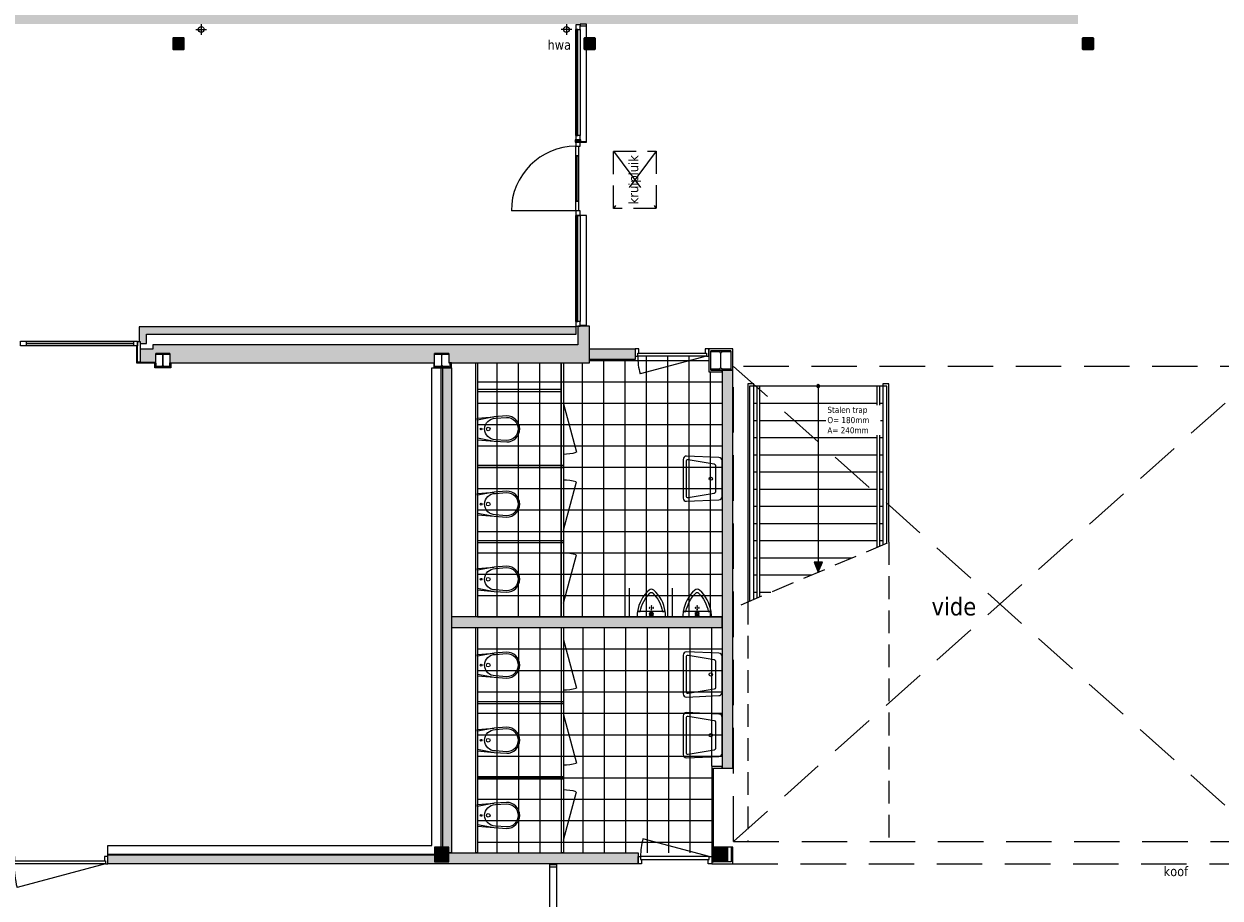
# Model space of a CAD drawing. Header units: millimetres. Extents: x 1118 to 56041, y -2107 to 37624.
# Tile 16 of 21: x 17596 to 34321, y 8293 to 20508. Entities that reach past the tile are written whole.
import ezdxf

# ---------------------------------------------------------------- set-up
doc = ezdxf.new("R2010")
doc.units = ezdxf.units.MM
doc.header["$LTSCALE"] = 100
doc.linetypes.add('HIDDEN', pattern=[9.525, 6.35, -3.175])
doc.linetypes.add('HIDDEN2', pattern=[4.7625, 3.175, -1.5875])
for name, color, linetype in [('AA21----_BUITENWAND', 8, 'Continuous'), ('AA22----_BINNENWAND', 9, 'Continuous'), ('AA28----_KONSTRUKTIE', 9, 'Continuous'), ('AL21----_BUITENWAND', 3, 'Continuous'), ('AL22----_BINNENWAND', 2, 'Continuous'), ('AL24----_TRAPPEN', 1, 'Continuous'), ('AL28----_KONSTRUKTIE', 3, 'Continuous'), ('AL31----_BUITENKOZIJNEN', 1, 'Continuous'), ('AL32----_BINNENKOZIJNEN', 1, 'Continuous'), ('AL33----_KRUIPLUIKEN', 90, 'HIDDEN2'), ('AL33----_VLOEROPENINGEN', 7, 'HIDDEN'), ('AL43----_VLOERAFWERKINGEN', 8, 'HIDDEN'), ('AL52----_RIOLERING', 7, 'Continuous'), ('AL74----_SANITAIR', 7, 'Continuous'), ('AT24----_TRAPPEN', 7, 'Continuous'), ('F-IT----_RUIMTEOM', 1, 'Continuous'), ('wipeout', 7, 'Continuous')]:
    doc.layers.add(name, color=color, linetype=linetype)
doc.layers.add('AT$1----_ALGEMEEN', color=7, linetype='Continuous', lineweight=9)
doc.styles.add('Tahoma', font='tahoma.ttf', dxfattribs={"height": 85.694444})
doc.styles.add('Tahoma_2', font='tahoma.ttf', dxfattribs={"height": 119.020062})
doc.styles.add('Tahoma_6', font='tahoma.ttf', dxfattribs={"height": 61.890432})

# ---------------------------------------------------------------- blocks, each defined once
blk = doc.blocks.new('aluminium deur3 - aluminium deur-23798067-00')
at = {"layer": 'AL31----_BUITENKOZIJNEN'}
for p, q in [((25311, 18037), (25311, 18663)), ((25351, 18663), (25351, 18037)), ((25323, 18037), (25311, 18037)), ((25351, 18037), (25339, 18037))]:
    blk.add_line(p, q, dxfattribs=at)
blk = doc.blocks.new('30_ISR_hout_OD - std-24020704-00')
at = {"layer": 'AL31----_BUITENKOZIJNEN'}
for p, q in [((68, 0), (1572, 0)), ((1572, -62), (68, -62))]:
    blk.add_line(p, q, dxfattribs=at)
blk = doc.blocks.new('300_31_ISR_vlakvulling - glas-24243687-00')
at = {"layer": 'AL31----_BUITENKOZIJNEN'}
for p, q in [((752, -73), (-752, -73)), ((-752, -97), (752, -97))]:
    blk.add_line(p, q, dxfattribs=at)
blk = doc.blocks.new('30_ISR_hout_TS - std-24243688-00')
at = {"layer": 'AL31----_BUITENKOZIJNEN', "lineweight": 18}
for p, q in [((-5.5, 62), (72.5, 62)), ((-5.5, 0), (-5.5, 62)), ((72.5, 0), (-5.5, 0)), ((72.5, 62), (72.5, 0))]:
    blk.add_line(p, q, dxfattribs=at)
blk = doc.blocks.new('300_28_ISR_kolom_vierkant_hout - alu tussenprofiel 32x77-25516453-00')
at = {"layer": 'AL31----_BUITENKOZIJNEN', "lineweight": 18}
for p, q in [((16, 38.5), (-16, 38.5)), ((-16, 38.5), (-16, -38.5)), ((16, -38.5), (16, 38.5)), ((-16, -38.5), (16, -38.5))]:
    blk.add_line(p, q, dxfattribs=at)
blk = doc.blocks.new('Rectangular Mullion - Alu_RT62_stijl-25172941-00')
at = {"layer": 'AL31----_BUITENKOZIJNEN', "lineweight": 18}
for p, q in [((-10, 62), (-68, 62)), ((-68, 62), (-68, 0)), ((-68, 0), (0, 0)), ((0, 0), (0, 62))]:
    blk.add_line(p, q, dxfattribs=at)
blk = doc.blocks.new('System Panel - glas-25172942-00')
at = {"layer": 'AL31----_BUITENKOZIJNEN', "lineweight": 18}
for p, q in [((739, -5), (-739, -5)), ((-739, -5), (-739, -30)), ((-739, -30), (739, -30)), ((739, -30), (739, -5))]:
    blk.add_line(p, q, dxfattribs=at)
blk = doc.blocks.new('Rectangular Mullion - Alu_RT62_stijl-25172943-00')
at = {"layer": 'AL31----_BUITENKOZIJNEN', "lineweight": 18}
for p, q in [((-68, 62), (0, 62)), ((-68, 0), (-68, 62)), ((0, 0), (-68, 0)), ((0, 62), (0, 0))]:
    blk.add_line(p, q, dxfattribs=at)
blk = doc.blocks.new('Rectangular Mullion - Alu_RT62_tussenstijl-24623782-00')
at = {"layer": 'AL31----_BUITENKOZIJNEN'}
for p, q in [((25311, 16351), (25311, 17830)), ((25373, 17830), (25373, 16351))]:
    blk.add_line(p, q, dxfattribs=at)
blk = doc.blocks.new('Rectangular Mullion - Alu_RT62_stijl-25172936-00')
at = {"layer": 'AL31----_BUITENKOZIJNEN', "lineweight": 18}
for p, q in [((-34, 62), (34, 62)), ((-34, 0), (-34, 62)), ((34, 0), (-34, 0)), ((34, 62), (34, 0))]:
    blk.add_line(p, q, dxfattribs=at)
blk = doc.blocks.new('Rectangular Mullion - Alu_RT62_stijl-V59-00')
at = {"layer": 'AL31----_BUITENKOZIJNEN', "lineweight": 18}
for p, q in [((0, 62), (-68, 62)), ((-68, 62), (-68, 0)), ((-68, 0), (0, 0)), ((0, 0), (0, 62))]:
    blk.add_line(p, q, dxfattribs=at)
blk = doc.blocks.new('System Panel - glas-25172948-00')
at = {"layer": 'AL31----_BUITENKOZIJNEN', "lineweight": 18}
for p, q in [((740, -5), (-740, -5)), ((-740, -5), (-740, -30)), ((-740, -30), (740, -30)), ((740, -30), (740, -5))]:
    blk.add_line(p, q, dxfattribs=at)
blk = doc.blocks.new('Rectangular Mullion - Alu_RT62_stijl-25172949-00')
at = {"layer": 'AL31----_BUITENKOZIJNEN', "lineweight": 18}
for p, q in [((-68, 62), (-15, 62)), ((-68, 0), (-68, 62)), ((0, 0), (-68, 0)), ((0, 61.8575), (0, 0))]:
    blk.add_line(p, q, dxfattribs=at)
blk = doc.blocks.new('Rectangular Mullion - Alu_RT62_tussenstijl-24623754-00')
at = {"layer": 'AL31----_BUITENKOZIJNEN'}
for p, q in [((25311, 18950), (25311, 20429)), ((25373, 20429), (25373, 18950))]:
    blk.add_line(p, q, dxfattribs=at)
blk = doc.blocks.new('30_ISR_cw_vlakvulling_deur - glasopening buiten-26057379-00')
at = {"layer": 'AL31----_BUITENKOZIJNEN', "lineweight": 18}
for p, q in [((-450, 50), (-315, 50)), ((-315, 10), (-450, 10)), ((-315, 50), (-315, 10)), ((315, 50), (450, 50)), ((315, 10), (315, 50)), ((450, 10), (315, 10))]:
    blk.add_line(p, q, dxfattribs=at)
at = {"layer": 'AL31----_BUITENKOZIJNEN'}
for p, q in [((-315, 38), (315, 38)), ((-315, 22), (-315, 38)), ((315, 22), (-315, 22)), ((315, 50), (311, 50)), ((311, 10), (315, 10)), ((315, 38), (315, 22)), ((450, 10), (450, -890))]:
    blk.add_line(p, q, dxfattribs=at)
blk.add_arc((450, 10), 900, 180, 270, dxfattribs=at)
blk = doc.blocks.new('HEA 200')
at = {"layer": 'AA28----_KONSTRUKTIE'}
h = blk.add_hatch(color=256, dxfattribs=at)
h.dxf.hatch_style = 1
h.paths.add_polyline_path([(100, -95), (100, -85), (21, -85, -0.414214), (3, -67), (3, 67, -0.414214), (21, 85), (100, 85), (100, 95), (-100, 95), (-100, 85), (-21, 85, -0.414214), (-3, 67), (-3, -67, -0.414214), (-21, -85), (-100, -85), (-100, -95)])
at = {"layer": 'AL28----_KONSTRUKTIE'}
blk.add_lwpolyline([(-100, 95), (-100, 85), (-21, 85, -0.414214), (-3, 67), (-3, -67, -0.414214), (-21, -85), (-100, -85), (-100, -95), (100, -95), (100, -85), (21, -85, -0.414214), (3, -67), (3, 67, -0.414214), (21, 85), (100, 85), (100, 95)], format="xyb", close=True, dxfattribs=at)
blk = doc.blocks.new('HEA 280')
at = {"layer": 'AA28----_KONSTRUKTIE'}
h = blk.add_hatch(color=256, dxfattribs=at)
h.dxf.hatch_style = 1
h.paths.add_polyline_path([(4, -98), (4, 98, -0.414214), (28, 122), (140, 122), (140, 135), (-140, 135), (-140, 122), (-28, 122, -0.414214), (-4, 98), (-4, -98, -0.414214), (-28, -122), (-140, -122), (-140, -135), (140, -135), (140, -122), (28, -122, -0.414214)])
at = {"layer": 'AL28----_KONSTRUKTIE'}
blk.add_lwpolyline([(-140, 135), (-140, 122), (-28, 122, -0.414214), (-4, 98), (-4, -98, -0.414214), (-28, -122), (-140, -122), (-140, -135), (140, -135), (140, -122), (28, -122, -0.414214), (4, -98), (4, 98, -0.414214), (28, 122), (140, 122), (140, 135)], format="xyb", close=True, dxfattribs=at)
blk = doc.blocks.new('Kolom 200x200')
at = {"layer": 'AA28----_KONSTRUKTIE', "lineweight": 5}
blk.add_hatch(color=256, dxfattribs=at).paths.add_polyline_path([(75, 10), (80, 10), (87, 13), (90, 20), (90, 180), (87, 187), (80, 190), (-80, 190), (-87, 187), (-90, 180), (-90, 20), (-87, 13), (-80, 10), (72, 10)], flags=0)
at = {"layer": 'AL28----_KONSTRUKTIE'}
for points in [[(100, 185, 0.414214), (85, 200), (-85, 200, 0.414214), (-100, 185), (-100, 15, 0.414214), (-85, 0), (85, 0, 0.414214), (100, 15)], [(-90, 180, -0.414214), (-80, 190), (80, 190, -0.414214), (90, 180), (90, 20, -0.414214), (80, 10), (-80, 10, -0.414214), (-90, 20)]]:
    blk.add_lwpolyline(points, format="xyb", close=True, dxfattribs=at)
blk = doc.blocks.new('WC 17 (R)')
blk.add_wipeout([(420, 184), (0, 150), (0, -150), (421, -184), (518, -152), (586, -58), (586, 58), (518, 152)]).dxf.layer = 'wipeout'
at = {"layer": 'AL74----_SANITAIR'}
for points in [[(407, 182), (232, 169), (0, 125), (0, -125), (232, -169), (408, -182, 0.999913)], [(62, 0, -1), (37, 0, -1)], [(250, 150), (407, 162, -1), (407, -162), (250, -150, -1)], [(175, 0, -1), (125, 0, -1)]]:
    blk.add_lwpolyline(points, format="xyb", close=True, dxfattribs=at)
for points in [[(0, 125), (0, 150), (232, 169)], [(0, -125), (0, -150), (232, -169)]]:
    blk.add_lwpolyline(points, dxfattribs=at)
blk = doc.blocks.new('Urinoir (R)')
blk.add_wipeout([(0, 201), (76, 195), (160, 175), (240, 140), (313, 91), (376, 31), (386, 0), (376, -31), (313, -91), (240, -140), (160, -175), (76, -195), (0, -201)]).dxf.layer = 'wipeout'
at = {"layer": 'AL74----_SANITAIR'}
for points in [[(75, 194, 0.03766), (0, 200), (0, -200, 0.03766), (75, -194), (75, -156)], [(373, -33, 0.381928), (373, 33, 0.174395), (75, 194), (75, 156, -0.147779), (331, 20, -0.511086), (331, -20, -0.147779), (75, -156), (75, -194, 0.174393)], [(16, -4, 0.414217), (16, 4, -1.000347), (34, 21, 0.413172), (41, 21, -1.00056), (59, 4, 0.413679), (59, -4, -1.000343), (41, -21, 0.413712), (34, -21, -1.000003)], [(25, 0, -1), (50, 0, -1)], [(32, 0, -1), (42, 0, -1)], [(105, 0, 1), (95, 0, 1)], [(120, 25, 1), (130, 25, 1)], [(120, 0, 1), (130, 0, 1)], [(155, 0, 1), (145, 0, 1)], [(130, -25, 1), (120, -25, 1)]]:
    blk.add_lwpolyline(points, format="xyb", close=True, dxfattribs=at)
blk = doc.blocks.new('WT-19 (R)')
blk.add_wipeout([(600, 350), (0, 325), (0, -325), (600, -350)]).dxf.layer = 'wipeout'
at = {"layer": 'AL74----_SANITAIR'}
for points in [[(600, 298, 0.426901), (548, 348), (48, 327, 0.402069), (0, 277), (0, -277, 0.402067), (48, -327), (548, -348, 0.426651), (600, -298)], [(100, -204), (100, 204, -0.366883), (121, 228), (121, 228), (521, 295, -0.46402), (550, 270), (550, -270, -0.461069), (521, -295), (121, -228, -0.36663)]]:
    blk.add_lwpolyline(points, format="xyb", close=True, dxfattribs=at)
blk.add_circle((175, 0), 25, dxfattribs=at)
blk = doc.blocks.new('*U145')
at = {"layer": 'AL32----_BINNENKOZIJNEN'}
for points in [[(-1030, -50), (-995, -50), (-995, -9), (-980, -9), (-980, 50), (-1030, 50)], [(-50, 50), (-50, -9), (-35, -9), (-35, -50), (0, -50), (0, 50)], [(-995, -9), (-35, -9), (-35, -50), (-995, -50)]]:
    blk.add_lwpolyline(points, close=True, dxfattribs=at)
blk.add_lwpolyline([(-35, -50), (-962, -298)], dxfattribs=at)
blk.add_arc((-35, -50), 960, 180, 195, dxfattribs=at)
blk = doc.blocks.new('*U146')
at = {"layer": 'AL32----_BINNENKOZIJNEN'}
blk.add_lwpolyline([(-35, 50), (-962, 298)], dxfattribs=at)
for points in [[(-1030, 50), (-995, 50), (-995, 9), (-980, 9), (-980, -50), (-1030, -50)], [(-995, 9), (-35, 9), (-35, 50), (-995, 50)], [(-50, -50), (-50, 9), (-35, 9), (-35, 50), (0, 50), (0, -50)]]:
    blk.add_lwpolyline(points, close=True, dxfattribs=at)
blk.add_arc((-35, 50), 960, 165, 180, dxfattribs=at)
blk = doc.blocks.new('*U148')
at = {"layer": 'AL32----_BINNENKOZIJNEN'}
for points in [[(-1350, -50), (-1315, -50), (-1315, -9), (-1300, -9), (-1300, 50), (-1350, 50)], [(-50, 50), (-50, -9), (-35, -9), (-35, -50), (0, -50), (0, 50)], [(-1315, -9), (-35, -9), (-35, -50), (-1315, -50)]]:
    blk.add_lwpolyline(points, close=True, dxfattribs=at)
blk.add_lwpolyline([(-35, -50), (-1271, -381)], dxfattribs=at)
blk.add_arc((-35, -50), 1280, 180, 195, dxfattribs=at)

msp = doc.modelspace()

# ---------------------------------------------------------------- hatches: boundary and pattern name
at = {"layer": 'AA22----_BINNENWAND'}
msp.add_hatch(color=256, dxfattribs=at).paths.add_polyline_path([(26183, 8923), (23538, 8923), (23538, 8798), (23338, 8798), (23338, 8898), (18771, 8898), (18771, 8773), (26183, 8773)])
at = {"layer": 'AA28----_KONSTRUKTIE'}
for points in [[(19828, 20158), (19831, 20159), (19832, 20162), (19832, 20302), (19831, 20305), (19828, 20306), (19688, 20306), (19686, 20305), (19684, 20302), (19684, 20162), (19686, 20159), (19688, 20158)], [(25576, 20158), (25579, 20159), (25580, 20162), (25580, 20302), (25579, 20305), (25575, 20306), (25436, 20306), (25433, 20305), (25432, 20302), (25432, 20162), (25433, 20159), (25436, 20158), (25461, 20158)], [(32404, 20158), (32544, 20158), (32546, 20159), (32548, 20162), (32548, 20302), (32546, 20305), (32544, 20306), (32404, 20306), (32401, 20305), (32400, 20302), (32400, 20162), (32401, 20159)]]:
    msp.add_hatch(color=256, dxfattribs=at).paths.add_polyline_path(points, flags=0)
at = {"layer": 'AL24----_TRAPPEN'}
for points in [[(28703, 15428), (28709, 15429), (28713, 15431), (28718, 15434), (28721, 15438), (28723, 15443), (28723, 15448), (28723, 15454), (28721, 15458), (28718, 15462), (28713, 15466), (28709, 15468), (28703, 15468), (28698, 15468), (28693, 15466), (28689, 15462), (28686, 15458), (28684, 15454), (28683, 15448), (28684, 15443), (28686, 15438), (28689, 15434), (28693, 15431), (28698, 15429)], [(28703, 12848), (28760, 12988), (28647, 12988)]]:
    msp.add_hatch(color=256, dxfattribs=at).paths.add_polyline_path(points, flags=0)

# ---------------------------------------------------------------- linework, layer by layer
at = {"layer": 'AL21----_BUITENWAND'}
msp.add_line((19182, 15771), (19438, 15771), dxfattribs=at)
for points in [[(19209, 16273), (19209, 16071), (19220, 16071), (19220, 16043), (19309, 16043), (19309, 16173), (25319, 16173), (25319, 16273)], [(19400, 16023), (19400, 15963), (19220, 15963), (19220, 15783), (19438, 15783), (19438, 15903), (19638, 15903), (19638, 15771), (23338, 15771), (23338, 15903), (23538, 15903), (23538, 15771), (25502, 15771), (25502, 16283), (25339, 16283), (25339, 16023)]]:
    msp.add_lwpolyline(points, close=True, dxfattribs=at)
at = {"layer": 'AL22----_BINNENWAND'}
for points in [[(25502, 15967), (26143, 15967), (26143, 15817), (25502, 15817)], [(27173, 15967), (27173, 15647), (27358, 15647), (27358, 15672), (27198, 15672), (27198, 15942), (27478, 15942), (27478, 15672), (27508, 15672), (27508, 15967)], [(19426, 15771), (19438, 15771), (19438, 15713), (19638, 15713), (19638, 15771), (19650, 15771), (19650, 15701), (19426, 15701)], [(23326, 15771), (23326, 15701), (23338, 15701), (23338, 15771)], [(23550, 15771), (23550, 15701), (23576, 15701), (23576, 15771)], [(23301, 15701), (23426, 15701), (23426, 9003), (23338, 9003), (23338, 8903), (18771, 8903), (18771, 9028), (23301, 9028)], [(23338, 15713), (23338, 15701), (23550, 15701), (23550, 15713)], [(23451, 15701), (23576, 15701), (23576, 8923), (23538, 8923), (23538, 9003), (23451, 9003)], [(23938, 15398), (23938, 15373), (25113, 15373), (25113, 15398)], [(25138, 14336), (23938, 14336), (23938, 14311), (25138, 14311)], [(25138, 13286), (23938, 13286), (23938, 13261), (25138, 13261)], [(25138, 11036), (23938, 11036), (23938, 11011), (25138, 11011)], [(27358, 10133), (27213, 10133), (27213, 8798), (27238, 8798), (27238, 10108), (27358, 10108)], [(25138, 9986), (23938, 9986), (23938, 9961), (25138, 9961)], [(18771, 8773), (18771, 8898), (23338, 8898), (23338, 8798), (23538, 8798), (23538, 8923), (26183, 8923), (26183, 8773)], [(27213, 8786), (27213, 8773), (27508, 8773), (27508, 9003), (27483, 9003), (27483, 8798), (27213, 8798)], [(24945, 8773), (24945, 8763), (25045, 8763), (25045, 8773)], [(24945, 8143), (25045, 8143), (25045, 8763), (24945, 8763)], [(24945, 8763), (24945, 8728), (25045, 8728), (25045, 8763)]]:
    msp.add_lwpolyline(points, close=True, dxfattribs=at)
for points in [[(26065, 12223), (26065, 12623)], [(26665, 12223), (26665, 12623)], [(27358, 10108), (27508, 10108)], [(18771, 8773), (18771, 9028)], [(27508, 9003), (27238, 9003)]]:
    msp.add_lwpolyline(points, dxfattribs=at)
at = {"layer": 'AL24----_TRAPPEN'}
for p, q in [((27718, 15478), (27718, 13702)), ((27803, 15478), (27718, 15478)), ((27718, 15478), (27718, 12432)), ((27803, 15448), (27743, 15448)), ((27743, 15448), (27743, 12442)), ((27803, 15448), (27803, 15478)), ((27843, 15448), (27803, 15448)), ((27803, 12468), (27803, 15448)), ((27885, 15448), (27843, 15448)), ((27843, 15448), (27843, 12483)), ((28683, 15448), (27885, 15448)), ((27885, 12502), (27885, 15448)), ((28703, 15428), (28703, 12988)), ((29521, 15448), (28723, 15448)), ((29563, 15448), (29521, 15448)), ((29521, 15448), (29521, 13195)), ((29603, 15448), (29563, 15448)), ((29563, 13212), (29563, 15448)), ((29688, 15478), (29603, 15478)), ((29603, 15478), (29603, 15448)), ((29603, 15448), (29603, 13229)), ((29663, 15448), (29603, 15448)), ((29663, 13255), (29663, 15448)), ((29688, 13265), (29688, 15478)), ((27803, 15208), (27843, 15208)), ((27885, 15208), (29521, 15208)), ((29563, 15208), (29603, 15208)), ((27803, 14968), (27843, 14968)), ((27885, 14968), (29521, 14968)), ((29563, 14968), (29603, 14968)), ((27803, 14728), (27843, 14728)), ((27885, 14728), (29521, 14728)), ((29563, 14728), (29603, 14728)), ((27803, 14488), (27843, 14488)), ((27885, 14488), (29521, 14488)), ((29563, 14488), (29603, 14488)), ((27803, 14248), (27843, 14248)), ((27885, 14248), (29521, 14248)), ((29563, 14248), (29603, 14248)), ((27803, 14008), (27843, 14008)), ((27885, 14008), (29521, 14008)), ((29563, 14008), (29603, 14008)), ((27803, 13768), (27843, 13768)), ((27885, 13768), (29521, 13768)), ((29563, 13768), (29603, 13768)), ((27803, 13528), (27843, 13528)), ((27885, 13528), (29521, 13528)), ((29563, 13528), (29603, 13528)), ((27803, 13288), (27843, 13288)), ((27885, 13288), (29521, 13288)), ((29563, 13288), (29603, 13288)), ((27803, 13048), (27843, 13048)), ((27885, 13048), (29176, 13048)), ((29521, 13195), (29563, 13212)), ((28647, 12988), (28703, 12848)), ((28760, 12988), (28647, 12988)), ((28703, 12848), (28760, 12988)), ((27803, 12808), (27843, 12808)), ((27885, 12808), (28609, 12808)), ((27803, 12568), (27843, 12568)), ((27885, 12568), (28041, 12568))]:
    msp.add_line(p, q, dxfattribs=at)
at = {"layer": 'AL24----_TRAPPEN', "linetype": 'HIDDEN2'}
for p, q in [((27623, 12391), (29783, 13305)), ((29688, 13265), (29688, 9083)), ((27718, 12432), (27718, 9083))]:
    msp.add_line(p, q, dxfattribs=at)
at = {"layer": 'AL24----_TRAPPEN'}
for start, end in [(0, 180), (180, 0)]:
    msp.add_arc((28703, 15448), 20, start, end, dxfattribs=at)
at = {"layer": 'AL28----_KONSTRUKTIE'}
for p, q in [((19678, 20306), (19678, 20158)), ((19832, 20312), (19684, 20312)), ((19684, 20302), (19684, 20162)), ((19684, 20162), (19684, 20302)), ((19828, 20306), (19688, 20306)), ((19688, 20306), (19828, 20306)), ((19832, 20162), (19832, 20302)), ((19832, 20302), (19832, 20162)), ((19838, 20158), (19838, 20306)), ((25426, 20306), (25426, 20158)), ((25580, 20312), (25432, 20312)), ((25432, 20302), (25432, 20162)), ((25432, 20162), (25432, 20302)), ((25576, 20306), (25436, 20306)), ((25436, 20306), (25576, 20306)), ((25580, 20162), (25580, 20302)), ((25580, 20302), (25580, 20162)), ((25586, 20158), (25586, 20306)), ((32394, 20306), (32394, 20158)), ((32548, 20312), (32400, 20312)), ((32400, 20302), (32400, 20162)), ((32400, 20162), (32400, 20302)), ((32544, 20306), (32404, 20306)), ((32404, 20306), (32544, 20306)), ((32548, 20162), (32548, 20302)), ((32548, 20302), (32548, 20162)), ((32554, 20158), (32554, 20306)), ((19684, 20152), (19832, 20152)), ((19688, 20158), (19828, 20158)), ((19828, 20158), (19688, 20158)), ((25432, 20152), (25580, 20152)), ((25436, 20158), (25576, 20158)), ((25576, 20158), (25436, 20158)), ((32400, 20152), (32548, 20152)), ((32404, 20158), (32544, 20158)), ((32544, 20158), (32404, 20158))]:
    msp.add_line(p, q, dxfattribs=at)
for centre, radius, start, end in [((19684, 20306), 6, 90, 180), ((19688, 20302), 4, 90, 180), ((19688, 20302), 4, 90, 180), ((19828, 20302), 4, 0, 90), ((19828, 20302), 4, 0, 90), ((19832, 20306), 6, 0, 90), ((25432, 20306), 6, 90, 180), ((25436, 20302), 4, 90, 180), ((25436, 20302), 4, 90, 180), ((25576, 20302), 4, 0, 90), ((25576, 20302), 4, 0, 90), ((25580, 20306), 6, 0, 90), ((32400, 20306), 6, 90, 180), ((32404, 20302), 4, 90, 180), ((32404, 20302), 4, 90, 180), ((32544, 20302), 4, 0, 90), ((32544, 20302), 4, 0, 90), ((32548, 20306), 6, 0, 90), ((19684, 20158), 6, 180, 270), ((19688, 20162), 4, 180, 270), ((19688, 20162), 4, 180, 270), ((19828, 20162), 4, 270, 0), ((19828, 20162), 4, 270, 0), ((19832, 20158), 6, 270, 0), ((25432, 20158), 6, 180, 270), ((25436, 20162), 4, 180, 270), ((25436, 20162), 4, 180, 270), ((25576, 20162), 4, 270, 0), ((25576, 20162), 4, 270, 0), ((25580, 20158), 6, 270, 0), ((32400, 20158), 6, 180, 270), ((32404, 20162), 4, 180, 270), ((32404, 20162), 4, 180, 270), ((32544, 20162), 4, 270, 0), ((32544, 20162), 4, 270, 0), ((32548, 20158), 6, 270, 0)]:
    msp.add_arc(centre, radius, start, end, dxfattribs=at)
at = {"layer": 'AL31----_BUITENKOZIJNEN'}
for p, q in [((25461, 20507), (25373, 20507)), ((25373, 20507), (25373, 20482)), ((25373, 20482), (25461, 20482)), ((25461, 20482), (25461, 20507)), ((25461, 20312), (25461, 20482)), ((25461, 18858), (25461, 20152)), ((25311, 18863), (25461, 18863)), ((25381, 18858), (25461, 18858)), ((25311, 17835), (25461, 17835)), ((25461, 17830), (25373, 17830)), ((25461, 16293), (25461, 17830)), ((25461, 16293), (25373, 16293)), ((25373, 16293), (25373, 16283)), ((25461, 16283), (25461, 16293))]:
    msp.add_line(p, q, dxfattribs=at)
for points in [[(19131, 16011), (19131, 16073), (19182, 16073), (19182, 16058), (19182, 16058), (19182, 16011)], [(19182, 15783), (19182, 16071), (19220, 16071), (19220, 15783)], [(19182, 16011), (19170, 16011), (19170, 15771), (19182, 15771)]]:
    msp.add_lwpolyline(points, close=True, dxfattribs=at)
at = {"layer": 'AL32----_BINNENKOZIJNEN'}
for points in [[(25138, 15771), (25138, 12223), (25113, 12223), (25113, 15771)], [(25138, 12073), (25138, 8923), (25113, 8923), (25113, 12073)]]:
    msp.add_lwpolyline(points, close=True, dxfattribs=at)
for points in [[(25138, 15198), (25320, 14522)], [(25138, 13433), (25320, 14109)], [(25138, 12413), (25320, 13089)], [(25138, 11903), (25320, 11227)], [(25138, 10853), (25320, 10177)], [(25138, 9103), (25320, 9779)]]:
    msp.add_lwpolyline(points, dxfattribs=at)
for centre, start, end in [((25138, 15198), 270, 285), ((25138, 13433), 75, 90), ((25138, 12413), 75, 90), ((25138, 11903), 270, 285), ((25138, 10853), 270, 285), ((25138, 9103), 75, 90)]:
    msp.add_arc(centre, 700, start, end, dxfattribs=at)
at = {"layer": 'AL33----_KRUIPLUIKEN', "linetype": 'HIDDEN'}
for p, q in [((26438, 18731), (25838, 17931)), ((25838, 18731), (26438, 17931))]:
    msp.add_line(p, q, dxfattribs=at)
at = {"layer": 'AL33----_KRUIPLUIKEN'}
msp.add_lwpolyline([(25838, 17931), (25838, 18731), (26438, 18731), (26438, 17931)], close=True, dxfattribs=at)
at = {"layer": 'AL33----_VLOEROPENINGEN'}
for p, q in [((27518, 15723), (34958, 9083)), ((27518, 9083), (27518, 15723)), ((34958, 15723), (27518, 15723)), ((27518, 9083), (34958, 15716)), ((27518, 9083), (34958, 9083)), ((27503, 8773), (42768, 8773))]:
    msp.add_line(p, q, dxfattribs=at)
at = {"layer": 'AL52----_RIOLERING'}
for p, q in [((20001, 20432), (20151, 20432)), ((20076, 20507), (20076, 20357)), ((25256, 20432), (25106, 20432)), ((25181, 20507), (25181, 20357))]:
    msp.add_line(p, q, dxfattribs=at)
for centre in [(20076, 20432), (25181, 20432)]:
    msp.add_circle(centre, 40, dxfattribs=at)
at = {"layer": 'AT24----_TRAPPEN'}
for p, q in [((27718, 13702), (27718, 13302)), ((27718, 13702), (27718, 13700)), ((27718, 13702), (27718, 13302)), ((27718, 13303), (27718, 13302))]:
    msp.add_line(p, q, dxfattribs=at)

# ---------------------------------------------------------------- block references
at = {"layer": 'AL28----_KONSTRUKTIE'}
for name, p in [('HEA 200', (19538, 15808)), ('HEA 200', (23438, 15808)), ('HEA 280', (27338, 15807)), ('Kolom 200x200', (23438, 8803)), ('Kolom 200x200', (27338, 8803))]:
    msp.add_blockref(name, p, dxfattribs=at)
at = {"layer": 'AL31----_BUITENKOZIJNEN', "extrusion": (0, 0, -1)}
for name, p, rotation in [('Rectangular Mullion - Alu_RT62_stijl-25172949-00', (-25311, 20497), 90.00000000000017), ('Rectangular Mullion - Alu_RT62_stijl-25172943-00', (-25311, 18866), 90.0000000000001), ('Rectangular Mullion - Alu_RT62_stijl-25172936-00', (-25311, 17864), 90.0000000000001)]:
    msp.add_blockref(name, p, dxfattribs=dict(at, rotation=rotation))
at = {"layer": 'AL31----_BUITENKOZIJNEN'}
for name in ['Rectangular Mullion - Alu_RT62_tussenstijl-24623754-00', 'aluminium deur3 - aluminium deur-23798067-00', 'Rectangular Mullion - Alu_RT62_tussenstijl-24623782-00']:
    msp.add_blockref(name, (0, 0), dxfattribs=at)
for name, p, rotation in [('System Panel - glas-25172948-00', (25311, 19690), 89.99999999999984), ('Rectangular Mullion - Alu_RT62_stijl-V59-00', (25311, 18882), 269.9999999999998), ('30_ISR_cw_vlakvulling_deur - glasopening buiten-26057379-00', (25301, 18348), 269.9999999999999), ('300_28_ISR_kolom_vierkant_hout - alu tussenprofiel 32x77-25516453-00', (25343, 18874), 89.99999999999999), ('System Panel - glas-25172942-00', (25311, 17091), 89.99999999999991), ('Rectangular Mullion - Alu_RT62_stijl-25172941-00', (25311, 16283), 269.9999999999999), ('30_ISR_hout_TS - std-24243688-00', (17622, 16073), 180), ('30_ISR_hout_OD - std-24020704-00', (19199, 16011), 180), ('300_31_ISR_vlakvulling - glas-24243687-00', (18379, 15969), 180)]:
    msp.add_blockref(name, p, dxfattribs=dict(at, rotation=rotation))
at = {"layer": 'AL32----_BINNENKOZIJNEN'}
for name, p in [('*U145', (27173, 15917)), ('*U146', (27213, 8823)), ('*U148', (18771, 8823))]:
    msp.add_blockref(name, p, dxfattribs=at)

# ---------------------------------------------------------------- texts
at = {"layer": 'AT$1----_ALGEMEEN', "char_height": 135, "line_spacing_factor": 1.000232}
for s, insert, width, attachment_point, style in [('hwa', (25246, 20283), 258.11, 3, 'Tahoma'), ('koof', (33531, 8734), 194.21, 1, 'Tahoma_6')]:
    msp.add_mtext(s, dxfattribs=dict(at, insert=insert, width=width, attachment_point=attachment_point, style=style))
at = {"layer": 'AT$1----_ALGEMEEN', "insert": (26138, 18331), "char_height": 135, "width": 862.89, "attachment_point": 5, "rotation": 90, "line_spacing_factor": 1.000232, "style": 'Tahoma'}
msp.add_mtext('kruipluik', dxfattribs=at)
at = {"layer": 'F-IT----_RUIMTEOM', "insert": (30599, 12492), "char_height": 250, "width": 354, "attachment_point": 2, "line_spacing_factor": 1.000232, "style": 'Tahoma_2'}
msp.add_mtext('vide', dxfattribs=at)

# ---------------------------------------------------------------- next in the draw order: texts
at = {"layer": 'AT24----_TRAPPEN', "insert": (28830, 15158), "char_height": 85.69, "width": 718.17, "attachment_point": 1, "line_spacing_factor": 1.000232, "style": 'Tahoma', "bg_fill": 3, "box_fill_scale": 1.25, "bg_fill_color": 0, "bg_fill_transparency": 0}
msp.add_mtext('Stalen trap\\PO= 180mm\\PA= 240mm', dxfattribs=at)

# ---------------------------------------------------------------- next in the draw order: hatches: boundary and pattern name
at = {"layer": 'AA21----_BUITENWAND'}
h = msp.add_hatch(color=256, dxfattribs=at)
h.paths.add_polyline_path([(50418, 34824), (50418, 34554), (54558, 34554), (54558, 33824), (54828, 33824), (54828, 34824)])
h.paths.add_polyline_path([(54558, 32814), (54558, 24279), (54826, 24279), (54828, 32814)])
h.paths.add_polyline_path([(54828, 23284), (54558, 23284), (54558, 22554), (50418, 22554), (50418, 22286), (54828, 22286)])
h.paths.add_polyline_path([(42333, 22554), (42333, 22284), (46683, 22284), (46683, 22554)])
h.paths.add_polyline_path([(46683, 34554), (42338, 34554), (42338, 34824), (46683, 34824)])
h.paths.add_polyline_path([(37438, 34824), (37438, 34554), (38603, 34554), (38603, 34824)])
h.paths.add_polyline_path([(35563, 34824), (35563, 34554), (36268, 34554), (36268, 34824)])
h.paths.add_polyline_path([(25188, 34554), (25188, 34824), (15784, 34824), (15784, 34554)])
h.paths.add_polyline_path([(16103, 33165), (16103, 33554), (12814, 33554), (12814, 33165)])
h.paths.add_polyline_path([(12882, 28252), (13152, 28252), (13152, 27477), (12882, 27477)])
h.paths.add_polyline_path([(13082, 20777), (13082, 22557), (12814, 22557), (12812, 20509), (25502, 20509), (25502, 20777)])
h.paths.add_polyline_path([(19400, 16023), (19400, 15963), (19220, 15963), (19220, 15783), (19438, 15783), (19438, 15903), (19638, 15903), (19638, 15771), (23338, 15771), (23338, 15903), (23538, 15903), (23538, 15771), (25502, 15771), (25502, 16283), (25339, 16283), (25339, 16023)])
h.paths.add_polyline_path([(15320, 15783), (15320, 15963), (15500, 15963), (15500, 16023), (15776, 16023), (15776, 15963), (15956, 15963), (15956, 15783), (15738, 15783), (15738, 15903), (15538, 15903), (15538, 15783)])
h.paths.add_polyline_path([(11420, 15783), (11420, 15963), (11600, 15963), (11600, 16023), (11876, 16023), (11876, 15963), (12056, 15963), (12056, 15783), (11838, 15783), (11838, 15903), (11638, 15903), (11638, 15783)])
h.paths.add_polyline_path([(7520, 15783), (7520, 15963), (7700, 15963), (7700, 16023), (7976, 16023), (7976, 15963), (8156, 15963), (8156, 15783), (7938, 15783), (7938, 15903), (7738, 15903), (7738, 15783)])
h.paths.add_polyline_path([(3582, 15771), (3838, 15771), (3838, 15903), (4038, 15903), (4038, 15771), (4256, 15771), (4256, 15963), (4076, 15963), (4076, 16023), (3800, 16023), (3800, 15963), (3620, 15963), (3620, 15813), (3582, 15813)])
h.paths.add_polyline_path([(1368, 8717), (1738, 8717), (1738, 8783), (2388, 8783), (2388, 8523), (2551, 8523), (2551, 9036), (1621, 9036), (1621, 15713), (1488, 15713), (1488, 15903), (1688, 15903), (1688, 15771), (2560, 15771), (2560, 15813), (2522, 15813), (2522, 15963), (2342, 15963), (2342, 16023), (1368, 16023)])
h.paths.add_polyline_path([(2319, 6283), (2473, 6283), (2473, 5577), (2319, 5577)])
h.paths.add_polyline_path([(2319, 2582), (2473, 2582), (2473, 1876), (2319, 1876)])
h.paths.add_polyline_path([(7485, -1118), (7485, -1272), (8191, -1272), (8191, -1118)])
h.paths.add_polyline_path([(11385, -1118), (11385, -1272), (12091, -1272), (12091, -1118)])
h.paths.add_polyline_path([(15285, -1118), (15285, -1272), (15991, -1272), (15991, -1118)])
h.paths.add_polyline_path([(19185, -1118), (19185, -1272), (19891, -1272), (19891, -1118)])
h.paths.add_polyline_path([(23085, -1118), (23085, -1272), (23791, -1272), (23791, -1118)])
h.paths.add_polyline_path([(26985, -1272), (26985, -1117), (27691, -1117), (27691, -1272)])
h.paths.add_polyline_path([(30885, -1118), (30885, -1272), (31517, -1272), (31517, -1118)])
h.paths.add_polyline_path([(38510, -1157), (38510, -964), (38948, -964), (38948, -1097), (39128, -1097), (39128, -964), (41027, -964), (41027, -1157), (40847, -1157), (40847, -1217), (38720, -1217), (38720, -1157)])
h.paths.add_polyline_path([(43256, -977), (43256, -1157), (43066, -1157), (43066, -1217), (42800, -1217), (42800, -1157), (42620, -1157), (42620, -977), (42848, -977), (42848, -1097), (43028, -1097), (43028, -977)])
h.paths.add_polyline_path([(52611, -977), (52611, -989), (52649, -989), (52649, -1157), (52859, -1157), (52859, -1217), (53357, -1217), (53357, -989), (53395, -989), (53395, -977), (53278, -977), (53278, -1097), (53098, -1097), (53098, -977)])
h.paths.add_polyline_path([(51056, -977), (51056, -1157), (50866, -1157), (50866, -1217), (50600, -1217), (50600, -1157), (50420, -1157), (50420, -977), (50648, -977), (50648, -1097), (50828, -1097), (50828, -977)])
h.paths.add_polyline_path([(47156, -977), (47156, -1157), (46966, -1157), (46966, -1217), (46700, -1217), (46700, -1157), (46520, -1157), (46520, -977), (46748, -977), (46748, -1097), (46928, -1097), (46928, -977)])
h.paths.add_polyline_path([(55518, 1821), (55698, 1821), (55698, 1641), (55758, 1641), (55758, 1365), (55758, 1185), (55698, 1185), (55518, 1185)])
h.paths.add_polyline_path([(55506, 5771), (54576, 5771), (54576, 6283), (54738, 6283), (54738, 6023), (55388, 6023), (55388, 6090), (55758, 6090), (55758, 3099), (55698, 3099), (55698, 2919), (55548, 2919), (55548, 2881), (55506, 2881)])
h.paths.add_polyline_path([(54576, 8523), (54738, 8523), (54738, 8717), (54878, 8717), (54878, 8783), (55388, 8783), (55388, 8717), (55758, 8717), (55758, 12782), (55698, 12782), (55698, 12992), (55505, 12992), (55506, 9036), (54551, 9036), (54551, 8898), (54576, 8898)])
h.paths.add_polyline_path([(54320, 15771), (54320, 15963), (54500, 15963), (54500, 16023), (55758, 16023), (55758, 14795), (55698, 14795), (55698, 14585), (55506, 14585), (55506, 15713), (55638, 15713), (55638, 15903), (55438, 15903), (55438, 15771)])
h.paths.add_polyline_path([(50420, 15783), (50420, 15963), (50600, 15963), (50600, 16023), (50876, 16023), (50876, 15963), (51056, 15963), (51056, 15783), (50838, 15783), (50838, 15903), (50638, 15903), (50638, 15783)])
h.paths.add_polyline_path([(46482, 15771), (46738, 15771), (46738, 15903), (46938, 15903), (46938, 15771), (47156, 15771), (47156, 15963), (46976, 15963), (46976, 16023), (46700, 16023), (46700, 15963), (46520, 15963), (46520, 15813), (46482, 15813)])
h.paths.add_polyline_path([(42931, 16023), (42931, 16283), (42768, 16283), (42768, 15942), (43078, 15942), (43078, 15771), (44965, 15771), (44965, 15783), (44927, 15783), (44927, 15963), (44717, 15963), (44717, 16023)])
h.paths.add_polyline_path([(32433, 34824), (29064, 34824), (29064, 34554), (32433, 34554)])
h = msp.add_hatch(color=256, dxfattribs=at)
h.paths.add_polyline_path([(42944, 16273), (42944, 16173), (44838, 16173), (44838, 16063), (44938, 16063), (44938, 16273)])
h.paths.add_polyline_path([(38699, -1367), (38699, -1467), (41038, -1467), (41038, -1257), (40938, -1257), (40938, -1367)])
h.paths.add_polyline_path([(19209, 16273), (19209, 16071), (19220, 16071), (19220, 16043), (19309, 16043), (19309, 16173), (25319, 16173), (25319, 16273)])
h.paths.add_polyline_path([(1118, 16273), (2533, 16273), (2533, 16063), (2433, 16063), (2433, 16173), (1218, 16173), (1218, 8633), (2332, 8633), (2332, 8533), (1118, 8533)])
at = {"layer": 'AA22----_BINNENWAND'}
h = msp.add_hatch(color=256, dxfattribs=at)
h.paths.add_polyline_path([(13082, 22557), (13082, 22447), (15607, 22447), (15607, 22047), (15717, 22047), (15717, 22557)])
h.paths.add_polyline_path([(3808, 15701), (3983, 15701), (3983, 9003), (3833, 9003), (3833, 8923), (3808, 8923)])
h.paths.add_polyline_path([(3715, 8773), (3715, 8923), (3838, 8923), (3838, 8798), (4038, 8798), (4038, 8923), (5911, 8923), (5911, 8773)])
h.paths.add_polyline_path([(29433, 32904), (29433, 33284), (29153, 33284), (29153, 30452), (26478, 30452), (26478, 30352), (29153, 30352), (29153, 30159), (29433, 30159), (29433, 32749), (30788, 32749), (30788, 34554), (30633, 34554), (30633, 32904)])
h.paths.add_polyline_path([(24888, 33284), (24888, 30114), (25158, 30114), (25158, 30352), (25488, 30352), (25488, 30452), (25158, 30452), (25158, 33284)])
h.paths.add_polyline_path([(34598, 32174), (34388, 32174), (34388, 30373), (34598, 30373)])
h.paths.add_polyline_path([(34598, 34554), (34598, 33174), (34388, 33174), (34388, 34554)])
h.paths.add_polyline_path([(23576, 12223), (23576, 12073), (27358, 12073), (27358, 12223)])
h = msp.add_hatch(color=256, dxfattribs=at)
h.paths.add_polyline_path([(27508, 15672), (27358, 15672), (27358, 10108), (27508, 10108)])
h.paths.add_polyline_path([(25502, 15967), (26143, 15967), (26143, 15817), (25502, 15817)])
h.paths.add_polyline_path([(23451, 15701), (23576, 15701), (23576, 8923), (23538, 8923), (23538, 9003), (23451, 9003)])
h.paths.add_polyline_path([(32336, 20509), (25502, 20509), (25502, 20777), (32336, 20777)])
h.paths.add_polyline_path([(21727, 22554), (21727, 22032), (21837, 22032), (21837, 22454), (24888, 22454), (24888, 20777), (25158, 20777), (25158, 22284), (25533, 22284), (25533, 22454), (27410, 22454), (27410, 21897), (27510, 21897), (27510, 22454), (27722, 22454), (27722, 22554)])
h.paths.add_polyline_path([(28722, 22554), (28722, 22454), (29418, 22454), (29418, 22284), (29512, 22284), (29512, 20777), (29612, 20777), (29612, 22284), (29852, 22284), (29852, 22554)])
h.paths.add_polyline_path([(30852, 22554), (30852, 22284), (31081, 22284), (31081, 21897), (31181, 21897), (31181, 22284), (32236, 22284), (32236, 20777), (32336, 20777), (32336, 22554)])
h.paths.add_polyline_path([(25158, 27574), (25158, 27914), (24888, 27914), (24888, 24504), (25158, 24504), (25158, 25154), (27827, 25154), (27827, 25254), (25158, 25254), (25158, 27394), (29118, 27394), (29118, 25254), (28827, 25254), (28827, 25154), (29118, 25154), (29118, 24524), (29418, 24524), (29418, 24574), (29538, 24574), (29538, 24724), (29418, 24724), (29418, 27394), (34388, 27394), (34388, 24724), (30538, 24724), (30538, 24574), (34388, 24574), (34388, 22554), (34243, 22554), (34243, 22284), (35228, 22284), (35228, 22554), (34598, 22554), (34598, 25424), (36033, 25424), (36054, 25401), (36157, 25496), (36094, 25564), (34598, 25564), (34598, 28009), (34388, 28009), (34388, 27574)])
h.paths.add_polyline_path([(36188, 22554), (36188, 22284), (38603, 22284), (38603, 22554), (36873, 22554), (36873, 22704), (36733, 22704), (36733, 22554)])
h.paths.add_polyline_path([(10911, 8773), (10911, 8923), (11623, 8923), (11623, 15701), (11736, 15701), (11736, 8898), (17421, 8898), (17421, 8773)])

# ---------------------------------------------------------------- next in the draw order: block references
at = {"layer": 'AL74----_SANITAIR'}
for p in [(23938, 14848), (23938, 13798), (23938, 12748), (23938, 11548), (23938, 10498), (23938, 9448)]:
    msp.add_blockref('WC 17 (R)', p, dxfattribs=at)
at = {"layer": 'AL74----_SANITAIR', "xscale": 0.9077794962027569, "yscale": 0.9077794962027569, "zscale": 0.9077794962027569, "rotation": 180}
for p in [(27358, 14153), (27358, 11418), (27358, 10568)]:
    msp.add_blockref('WT-19 (R)', p, dxfattribs=at)
at = {"layer": 'AL74----_SANITAIR', "rotation": 90}
for p in [(26369, 12223), (27009, 12223)]:
    msp.add_blockref('Urinoir (R)', p, dxfattribs=at)

# ---------------------------------------------------------------- next in the draw order: hatches: boundary and pattern name
at = {"layer": 'AL43----_VLOERAFWERKINGEN'}
h = msp.add_hatch(dxfattribs=at)
h.set_pattern_fill('NET', color=256, scale=94, style=0)
h.set_pattern_definition([(0, (38.34, -13.14), (0, 298.45), []), (90, (38.34, -13.14), (-298.45, 2e-14), [])])
h.paths.add_polyline_path([(23938, 12223), (27358, 12223), (27358, 15647), (27173, 15647), (27173, 15867), (26143, 15867), (26143, 15817), (25502, 15817), (25502, 15771), (23938, 15771)])
h = msp.add_hatch(dxfattribs=at)
h.set_pattern_fill('FP_67', color=256, angle=159.25, style=0, pattern_type=2)
h.set_pattern_definition([(360, (25713.36, 10574.33), (8e-13, 300), []), (90, (25713.36, 10574.33), (-300, 9e-13), [])])
h.paths.add_polyline_path([(27358, 12074), (23938, 12074), (23938, 8924), (27213, 8924), (27213, 10134), (27358, 10134), (27358, 12054)], flags=0)

# ---------------------------------------------------------------- next in the draw order: linework, layer by layer
at = {"layer": 'AL22----_BINNENWAND'}
for points in [[(23938, 15771), (23938, 12223), (23913, 12223), (23913, 15771)], [(27508, 15672), (27358, 15672), (27358, 10108), (27508, 10108)], [(23576, 12223), (23576, 12073), (27358, 12073), (27358, 12223)], [(23938, 12073), (23938, 8923), (23913, 8923), (23913, 12073)]]:
    msp.add_lwpolyline(points, close=True, dxfattribs=at)

doc.saveas('drawing.dxf')
